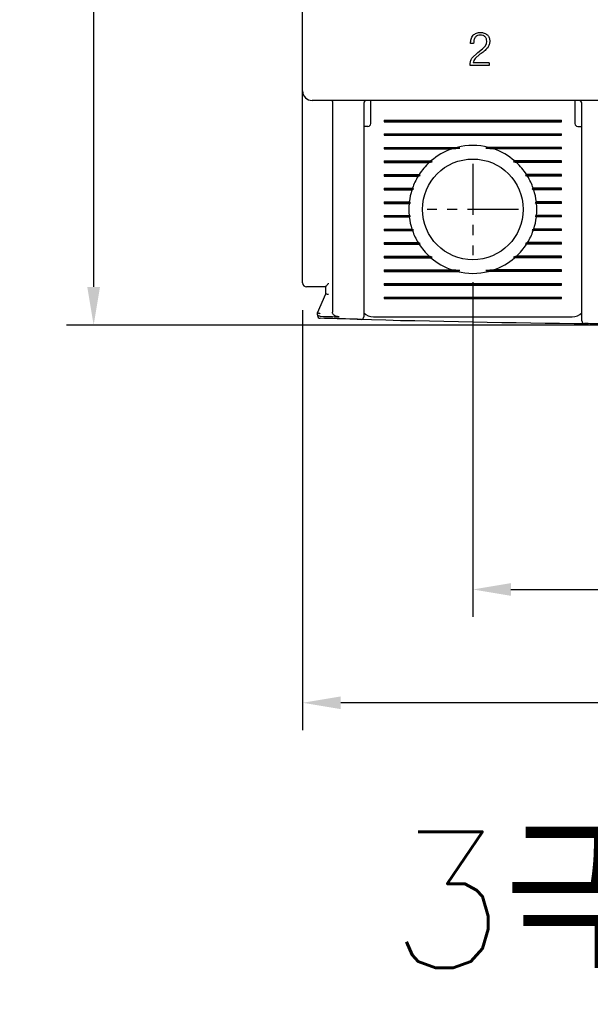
# Model space of a CAD drawing. Extents: x 2148 to 5165, y -907 to 1459.
# Tile 14 of 27: x 4572 to 4614, y 1209 to 1281. Entities that reach past the tile are written whole.
import ezdxf

# ---------------------------------------------------------------- set-up
doc = ezdxf.new("R2010")
doc.units = 0
doc.header["$LTSCALE"] = 3
doc.header["$MEASUREMENT"] = 0
doc.linetypes.add('CENTER', pattern=[2, 1.25, -0.25, 0.25, -0.25])
doc.layers.get('0').update_dxf_attribs({"linetype": 'CONTINUOUS'})
doc.layers.get('Defpoints').update_dxf_attribs({"linetype": 'CONTINUOUS'})
doc.layers.add('cen', color=1, linetype='CENTER')
doc.layers.add('di', color=3, linetype='CONTINUOUS')
doc.styles.add('KIM', font='ROMANS.shx', dxfattribs={"height": 5, "bigfont": 'GSG1.shx'})
doc.styles.get("Standard").update_dxf_attribs({"font": 'romans.shx', "height": 3, "bigfont": 'ghs.shx'})
doc.dimstyles.new('STANDARD$0', dxfattribs={"dimtxt": 5, "dimasz": 5, "dimexe": 1, "dimexo": 2, "dimgap": 2, "dimtad": 1, "dimdec": 4, "dimzin": 12, "dimdsep": 46, "dimtxsty": 'KIM', "dimcen": -1, "dimdle": 0.1, "dimadec": 0, "dimazin": 0, "dimtfac": 1, "dimtdec": 4, "dimtmove": 0, "dimatfit": 3, "dimfxl": 0, "dimtolj": 1, "dimtzin": 0, "dimarcsym": 0})

# ---------------------------------------------------------------- blocks, each defined once
blk = doc.blocks.new('*D122')
at = {"layer": 'Defpoints', "color": 0}
for p in [(4592.471, 1262.042), (4667.471, 1261.942), (4592.471, 1231.186)]:
    blk.add_point(p, dxfattribs=at)
at = {"layer": 'di'}
for p, q in [((4592.471, 1260.042), (4592.471, 1229.186)), ((4667.471, 1259.942), (4667.471, 1229.186)), ((4664.671, 1231.186), (4595.271, 1231.186))]:
    blk.add_line(p, q, dxfattribs=at)
for points in [[(4595.271, 1231.653), (4595.271, 1230.719), (4592.471, 1231.186)], [(4664.671, 1231.653), (4664.671, 1230.719), (4667.471, 1231.186)]]:
    blk.add_solid(points, dxfattribs=at)
at = {"layer": 'di', "insert": (4629.961, 1234.686), "char_height": 3, "attachment_point": 5}
blk.add_mtext('\\A1;75', dxfattribs=at)
blk = doc.blocks.new('*D127')
at = {"layer": 'Defpoints', "color": 0}
for p in [(4593.271, 1357.442), (4577.133, 1258.942), (4629.971, 1258.942)]:
    blk.add_point(p, dxfattribs=at)
at = {"layer": 'di'}
for p, q in [((4591.271, 1357.442), (4575.133, 1357.442)), ((4577.133, 1354.642), (4577.133, 1261.742)), ((4627.971, 1258.942), (4575.133, 1258.942))]:
    blk.add_line(p, q, dxfattribs=at)
for points in [[(4576.666, 1354.642), (4577.599, 1354.642), (4577.133, 1357.442)], [(4576.666, 1261.742), (4577.599, 1261.742), (4577.133, 1258.942)]]:
    blk.add_solid(points, dxfattribs=at)
at = {"layer": 'di', "insert": (4573.633, 1308.542), "char_height": 3, "attachment_point": 5, "rotation": 90}
blk.add_mtext('\\A1;98.5', dxfattribs=at)
blk = doc.blocks.new('*D158')
at = {"layer": 'Defpoints', "color": 0}
for p in [(4604.971, 1264.087), (4654.971, 1264.087), (4654.971, 1239.513)]:
    blk.add_point(p, dxfattribs=at)
at = {"layer": 'di'}
for p, q in [((4604.971, 1262.087), (4604.971, 1237.513)), ((4654.971, 1262.087), (4654.971, 1237.513)), ((4607.771, 1239.513), (4652.171, 1239.513))]:
    blk.add_line(p, q, dxfattribs=at)
for points in [[(4607.771, 1239.98), (4607.771, 1239.047), (4604.971, 1239.513)], [(4652.171, 1239.98), (4652.171, 1239.047), (4654.971, 1239.513)]]:
    blk.add_solid(points, dxfattribs=at)
at = {"layer": 'di', "insert": (4630.391, 1243.013), "char_height": 3, "attachment_point": 5}
blk.add_mtext('\\A1;50', dxfattribs=at)

msp = doc.modelspace()

# ---------------------------------------------------------------- linework, layer by layer
for p, q in [((4592.471, 1276.142), (4592.471, 1338.742)), ((4605.028, 1279.641), (4604.804, 1279.641)), ((4605.343, 1278.968), (4605.687, 1279.229)), ((4605.687, 1279.229), (4605.882, 1279.425)), ((4605.882, 1279.425), (4605.969, 1279.604)), ((4605.969, 1279.604), (4605.99, 1279.803)), ((4604.909, 1278.558), (4605.343, 1278.968)), ((4605.497, 1278.839), (4605.141, 1278.538)), ((4604.775, 1278.006), (4604.772, 1278.078)), ((4606.182, 1278.006), (4604.775, 1278.006)), ((4606.182, 1278.198), (4604.996, 1278.198)), ((4606.182, 1278.198), (4606.182, 1278.006)), ((4592.471, 1275.315), (4592.471, 1276.142)), ((4592.471, 1262.042), (4592.471, 1275.315)), ((4666.771, 1275.442), (4593.171, 1275.442)), ((4594.671, 1275.256), (4594.671, 1275.258)), ((4594.671, 1275.256), (4594.671, 1259.88)), ((4596.971, 1275.242), (4596.971, 1260.441)), ((4597.471, 1275.042), (4597.471, 1275.442)), ((4597.471, 1273.742), (4597.471, 1275.042)), ((4612.471, 1275.442), (4612.471, 1275.042)), ((4612.471, 1275.042), (4612.471, 1273.742)), ((4612.971, 1260.13), (4612.971, 1275.242)), ((4597.271, 1273.542), (4596.971, 1273.542)), ((4598.471, 1274), (4611.471, 1274)), ((4598.471, 1274), (4598.471, 1273.884)), ((4598.471, 1273.942), (4611.471, 1273.942)), ((4598.471, 1273.884), (4611.471, 1273.884)), ((4611.471, 1273.884), (4611.471, 1274)), ((4612.671, 1273.542), (4612.971, 1273.542)), ((4598.471, 1273), (4611.471, 1273)), ((4598.471, 1273), (4598.471, 1272.884)), ((4598.471, 1272.942), (4611.471, 1272.942)), ((4598.471, 1272.884), (4611.471, 1272.884)), ((4611.471, 1272.884), (4611.471, 1273)), ((4598.471, 1272), (4603.824, 1272)), ((4598.471, 1272), (4598.471, 1271.884)), ((4598.471, 1271.942), (4604.017, 1271.942)), ((4603.436, 1271.884), (4604.017, 1271.942)), ((4604.017, 1271.942), (4603.824, 1272)), ((4606.119, 1272), (4605.925, 1271.942)), ((4605.925, 1271.942), (4606.506, 1271.884)), ((4611.471, 1271.942), (4605.925, 1271.942)), ((4611.471, 1272), (4606.119, 1272)), ((4611.471, 1271.884), (4611.471, 1272)), ((4598.471, 1271.884), (4603.436, 1271.884)), ((4611.471, 1271.884), (4606.506, 1271.884)), ((4598.471, 1271), (4601.9, 1271)), ((4598.471, 1271), (4598.471, 1270.884)), ((4598.471, 1270.942), (4601.986, 1270.942)), ((4598.471, 1270.884), (4601.771, 1270.884)), ((4601.771, 1270.884), (4601.986, 1270.942)), ((4601.986, 1270.942), (4601.9, 1271)), ((4608.043, 1271), (4607.956, 1270.942)), ((4607.956, 1270.942), (4608.171, 1270.884)), ((4611.471, 1270.942), (4607.956, 1270.942)), ((4611.471, 1271), (4608.043, 1271)), ((4611.471, 1270.884), (4608.171, 1270.884)), ((4611.471, 1270.884), (4611.471, 1271)), ((4598.471, 1270), (4601.028, 1270)), ((4598.471, 1270), (4598.471, 1269.884)), ((4598.471, 1269.942), (4601.11, 1269.942)), ((4598.471, 1269.884), (4600.956, 1269.884)), ((4600.956, 1269.884), (4601.11, 1269.942)), ((4601.11, 1269.942), (4601.028, 1270)), ((4608.914, 1270), (4608.833, 1269.942)), ((4608.833, 1269.942), (4608.987, 1269.884)), ((4611.471, 1269.942), (4608.833, 1269.942)), ((4611.471, 1270), (4608.914, 1270)), ((4611.471, 1269.884), (4608.987, 1269.884)), ((4611.471, 1269.884), (4611.471, 1270)), ((4598.471, 1269), (4600.537, 1269)), ((4598.471, 1269), (4598.471, 1268.884)), ((4598.471, 1268.942), (4600.623, 1268.942)), ((4598.471, 1268.884), (4600.498, 1268.884)), ((4600.498, 1268.884), (4600.623, 1268.942)), ((4600.623, 1268.942), (4600.537, 1269)), ((4609.406, 1269), (4609.32, 1268.942)), ((4609.32, 1268.942), (4609.445, 1268.884)), ((4611.471, 1268.942), (4609.32, 1268.942)), ((4611.471, 1269), (4609.406, 1269)), ((4611.471, 1268.884), (4609.445, 1268.884)), ((4611.471, 1268.884), (4611.471, 1269)), ((4598.471, 1268), (4600.305, 1268)), ((4598.471, 1268), (4598.471, 1267.884)), ((4598.471, 1267.942), (4600.399, 1267.942)), ((4598.471, 1267.884), (4600.292, 1267.884)), ((4600.292, 1267.884), (4600.399, 1267.942)), ((4600.399, 1267.942), (4600.305, 1268)), ((4609.638, 1268), (4609.544, 1267.942)), ((4609.544, 1267.942), (4609.651, 1267.884)), ((4611.471, 1267.942), (4609.544, 1267.942)), ((4611.471, 1268), (4609.638, 1268)), ((4611.471, 1267.884), (4609.651, 1267.884)), ((4611.471, 1267.884), (4611.471, 1268)), ((4598.471, 1267), (4600.292, 1267)), ((4598.471, 1267), (4598.471, 1266.884)), ((4598.471, 1266.942), (4600.399, 1266.942)), ((4598.471, 1266.884), (4600.305, 1266.884)), ((4600.399, 1266.942), (4600.292, 1267)), ((4600.305, 1266.884), (4600.399, 1266.942)), ((4609.651, 1267), (4609.544, 1266.942)), ((4609.544, 1266.942), (4609.638, 1266.884)), ((4611.471, 1266.942), (4609.544, 1266.942)), ((4611.471, 1266.884), (4609.638, 1266.884)), ((4611.471, 1267), (4609.651, 1267)), ((4611.471, 1266.884), (4611.471, 1267)), ((4598.471, 1266), (4600.498, 1266)), ((4598.471, 1266), (4598.471, 1265.884)), ((4598.471, 1265.942), (4600.623, 1265.942)), ((4598.471, 1265.884), (4600.537, 1265.884)), ((4600.623, 1265.942), (4600.498, 1266)), ((4600.537, 1265.884), (4600.623, 1265.942)), ((4609.445, 1266), (4609.32, 1265.942)), ((4609.32, 1265.942), (4609.406, 1265.884)), ((4611.471, 1265.942), (4609.32, 1265.942)), ((4611.471, 1265.884), (4609.406, 1265.884)), ((4611.471, 1266), (4609.445, 1266)), ((4611.471, 1265.884), (4611.471, 1266)), ((4598.471, 1265), (4600.956, 1265)), ((4598.471, 1265), (4598.471, 1264.884)), ((4598.471, 1264.942), (4601.11, 1264.942)), ((4598.471, 1264.884), (4601.028, 1264.884)), ((4601.11, 1264.942), (4600.956, 1265)), ((4601.028, 1264.884), (4601.11, 1264.942)), ((4608.987, 1265), (4608.833, 1264.942)), ((4608.833, 1264.942), (4608.914, 1264.884)), ((4611.471, 1264.942), (4608.833, 1264.942)), ((4611.471, 1264.884), (4608.914, 1264.884)), ((4611.471, 1265), (4608.987, 1265)), ((4611.471, 1264.884), (4611.471, 1265)), ((4598.471, 1264), (4601.771, 1264)), ((4598.471, 1264), (4598.471, 1263.884)), ((4601.986, 1263.942), (4601.771, 1264)), ((4608.171, 1264), (4607.956, 1263.942)), ((4611.471, 1264), (4608.171, 1264)), ((4611.471, 1263.884), (4611.471, 1264)), ((4598.471, 1263.942), (4601.986, 1263.942)), ((4598.471, 1263.884), (4601.9, 1263.884)), ((4601.9, 1263.884), (4601.986, 1263.942)), ((4607.956, 1263.942), (4608.043, 1263.884)), ((4611.471, 1263.942), (4607.956, 1263.942)), ((4611.471, 1263.884), (4608.043, 1263.884)), ((4598.471, 1263), (4603.436, 1263)), ((4598.471, 1263), (4598.471, 1262.884)), ((4598.471, 1262.942), (4604.017, 1262.942)), ((4598.471, 1262.884), (4603.824, 1262.884)), ((4604.017, 1262.942), (4603.436, 1263)), ((4603.824, 1262.884), (4604.017, 1262.942)), ((4606.506, 1263), (4605.925, 1262.942)), ((4605.925, 1262.942), (4606.119, 1262.884)), ((4611.471, 1262.942), (4605.925, 1262.942)), ((4611.471, 1262.884), (4606.119, 1262.884)), ((4611.471, 1263), (4606.506, 1263)), ((4611.471, 1262.884), (4611.471, 1263)), ((4598.471, 1262), (4611.471, 1262)), ((4598.471, 1262), (4598.471, 1261.884)), ((4598.471, 1261.942), (4611.471, 1261.942)), ((4598.471, 1261.884), (4611.471, 1261.884)), ((4611.471, 1261.884), (4611.471, 1262)), ((4594.171, 1261.742), (4593.171, 1261.742)), ((4593.571, 1259.842), (4594.171, 1261.242)), ((4594.171, 1261.241), (4594.171, 1261.75)), ((4594.171, 1261.242), (4594.171, 1261.241)), ((4598.471, 1261), (4611.471, 1261)), ((4598.471, 1261), (4598.471, 1260.884)), ((4598.471, 1260.942), (4611.471, 1260.942)), ((4598.471, 1260.884), (4611.471, 1260.884)), ((4611.471, 1260.884), (4611.471, 1261)), ((4593.571, 1259.841), (4593.571, 1259.842)), ((4593.571, 1259.718), (4593.571, 1259.841)), ((4593.771, 1259.586), (4593.767, 1259.586)), ((4597.671, 1259.542), (4612.271, 1259.542))]:
    msp.add_line(p, q)
msp.add_circle((4604.971, 1267.442), 3.7)
for centre, radius, start, end in [((4593.171, 1276.142), 0.7, 180, 270), ((4597.171, 1275.242), 0.2, 90, 180), ((4612.771, 1275.242), 0.2, 0, 90), ((4597.271, 1273.742), 0.2, 270, 0), ((4612.671, 1273.742), 0.2, 180, 270), ((4604.971, 1267.442), 4.7, 75.86684, 104.13316), ((4604.971, 1267.442), 4.7, 109.06252, 130.80264), ((4604.971, 1267.442), 4.7, 49.19736, 70.93748), ((4604.971, 1267.442), 4.7, 132.9123, 147.03006), ((4604.971, 1267.442), 4.7, 32.96994, 47.0877), ((4604.971, 1267.442), 4.7, 148.69251, 160.64423), ((4604.971, 1267.442), 4.7, 19.35577, 31.30749), ((4604.971, 1267.442), 4.7, 162.1296, 173.18482), ((4604.971, 1267.442), 4.7, 6.81518, 17.8704), ((4604.971, 1267.442), 4.7, 174.60054, 185.39946), ((4604.971, 1267.442), 4.7, 354.60054, 5.39946), ((4604.971, 1267.442), 4.7, 186.81518, 197.8704), ((4604.971, 1267.442), 4.7, 342.1296, 353.18482), ((4604.971, 1267.442), 4.7, 199.35577, 211.30749), ((4604.971, 1267.442), 4.7, 328.69251, 340.64423), ((4604.971, 1267.442), 4.7, 212.96994, 227.0877), ((4604.971, 1267.442), 4.7, 312.9123, 327.03006), ((4604.971, 1267.442), 4.7, 229.19736, 250.93748), ((4604.971, 1267.442), 4.7, 289.06252, 310.80264), ((4604.971, 1267.442), 4.7, 255.86684, 284.13316), ((4592.771, 1262.042), 0.3, 180, 270), ((4593.771, 1259.637), 0.2, 180, 268.43445), ((4597.671, 1260.542), 1, 225.47936, 270), ((4612.271, 1260.542), 1, 270, 314.63434), ((4629.971, 2584.152), 1325.21, 268.551465, 269.2866), ((4596.771, 1259.558), 0.2, 268.56422, 0), ((4613.171, 1259.249), 0.2, 180, 269.27352)]:
    msp.add_arc(centre, radius, start, end)
for points, knots in [([(4604.804, 1279.641), (4604.812, 1279.747), (4604.825, 1279.906), (4604.899, 1280.107), (4604.963, 1280.191), (4604.995, 1280.233)], [0, 0, 0, 0, 0.501075, 0.750315, 1, 1, 1, 1]), ([(4604.995, 1280.233), (4605.031, 1280.267), (4605.103, 1280.334), (4605.283, 1280.425), (4605.433, 1280.435), (4605.533, 1280.442)], [0, 0, 0, 0, 0.24948, 0.49847, 1, 1, 1, 1]), ([(4605.146, 1280.095), (4605.125, 1280.061), (4605.082, 1279.994), (4605.036, 1279.841), (4605.031, 1279.721), (4605.028, 1279.641)], [0, 0, 0, 0, 0.248611, 0.497696, 1, 1, 1, 1]), ([(4605.524, 1280.25), (4605.453, 1280.245), (4605.347, 1280.238), (4605.22, 1280.171), (4605.171, 1280.12), (4605.146, 1280.095)], [0, 0, 0, 0, 0.5002106, 0.7494719, 1, 1, 1, 1]), ([(4605.875, 1280.126), (4605.851, 1280.147), (4605.803, 1280.189), (4605.684, 1280.24), (4605.588, 1280.246), (4605.524, 1280.25)], [0, 0, 0, 0, 0.250075, 0.499353, 1, 1, 1, 1]), ([(4605.533, 1280.442), (4605.625, 1280.435), (4605.764, 1280.426), (4605.935, 1280.35), (4606.004, 1280.29), (4606.039, 1280.259)], [0, 0, 0, 0, 0.499846, 0.749206, 1, 1, 1, 1]), ([(4605.99, 1279.803), (4605.986, 1279.862), (4605.98, 1279.95), (4605.933, 1280.059), (4605.894, 1280.104), (4605.875, 1280.126)], [0, 0, 0, 0, 0.499693, 0.748778, 1, 1, 1, 1]), ([(4606.039, 1280.259), (4606.067, 1280.228), (4606.123, 1280.166), (4606.198, 1280.014), (4606.208, 1279.887), (4606.214, 1279.803)], [0, 0, 0, 0, 0.250219, 0.499608, 1, 1, 1, 1]), ([(4606.066, 1279.32), (4605.98, 1279.229), (4605.808, 1279.049), (4605.601, 1278.909), (4605.497, 1278.839)], [0, 0, 0, 0, 0.499469, 1, 1, 1, 1]), ([(4606.214, 1279.803), (4606.209, 1279.716), (4606.201, 1279.542), (4606.11, 1279.394), (4606.066, 1279.32)], [0, 0, 0, 0, 0.502916, 1, 1, 1, 1]), ([(4604.772, 1278.078), (4604.777, 1278.163), (4604.786, 1278.334), (4604.868, 1278.484), (4604.909, 1278.558)], [0, 0, 0, 0, 0.502014, 1, 1, 1, 1]), ([(4605.141, 1278.538), (4605.103, 1278.487), (4605.028, 1278.385), (4605.007, 1278.26), (4604.996, 1278.198)], [0, 0, 0, 0, 0.502511, 1, 1, 1, 1]), ([(4594.618, 1275.442), (4594.618, 1275.442), (4594.621, 1275.442), (4594.63, 1275.439), (4594.644, 1275.421), (4594.658, 1275.379), (4594.668, 1275.323), (4594.67, 1275.28), (4594.671, 1275.258)], [0, 0, 0, 0, 0.013213, 0.11534, 0.344004, 0.565228, 0.782542, 1, 1, 1, 1]), ([(4594.171, 1261.75), (4594.174, 1261.757), (4594.179, 1261.772), (4594.218, 1261.823), (4594.282, 1261.901), (4594.34, 1261.969), (4594.371, 1262.007), (4594.371, 1262.008)], [0, 0, 0, 0, 0.166463, 0.370417, 0.654058, 0.991867, 1, 1, 1, 1]), ([(4593.171, 1261.742), (4593.143, 1261.742), (4593.069, 1261.742), (4592.957, 1261.742), (4592.854, 1261.742), (4592.785, 1261.742), (4592.776, 1261.742), (4592.771, 1261.742)], [0, 0, 0, 0, 0.136761, 0.351246, 0.567071, 0.783547, 1, 1, 1, 1]), ([(4594.371, 1261.178), (4594.37, 1261.178), (4594.354, 1261.181), (4594.316, 1261.19), (4594.261, 1261.204), (4594.211, 1261.219), (4594.178, 1261.232), (4594.174, 1261.238), (4594.171, 1261.241)], [0, 0, 0, 0, 0.0143033, 0.1552665, 0.3704072, 0.5814984, 0.7907165, 1, 1, 1, 1]), ([(4596.971, 1260.441), (4596.971, 1260.407), (4596.971, 1260.262), (4596.971, 1260.017), (4596.971, 1259.764), (4596.971, 1259.591), (4596.971, 1259.569), (4596.971, 1259.558)], [0, 0, 0, 0, 0.071704, 0.303853, 0.535929, 0.767964, 1, 1, 1, 1]), ([(4593.771, 1259.777), (4593.77, 1259.777), (4593.754, 1259.781), (4593.716, 1259.789), (4593.661, 1259.803), (4593.611, 1259.818), (4593.578, 1259.832), (4593.574, 1259.838), (4593.571, 1259.841)], [0, 0, 0, 0, 0.014306, 0.155256, 0.370396, 0.58149, 0.790712, 1, 1, 1, 1]), ([(4593.767, 1259.586), (4593.746, 1259.587), (4593.705, 1259.59), (4593.65, 1259.609), (4593.606, 1259.638), (4593.578, 1259.674), (4593.571, 1259.703), (4593.571, 1259.717), (4593.571, 1259.718)], [0, 0, 0, 0, 0.187029, 0.373742, 0.568779, 0.784584, 0.990806, 1, 1, 1, 1]), ([(4595.155, 1259.549), (4595.071, 1259.557), (4594.942, 1259.571), (4594.795, 1259.65), (4594.716, 1259.728), (4594.677, 1259.808), (4594.673, 1259.858), (4594.671, 1259.88)], [0, 0, 0, 0, 0.386149, 0.595901, 0.764075, 0.898709, 1, 1, 1, 1]), ([(4612.971, 1259.249), (4612.971, 1259.25), (4612.971, 1259.254), (4612.971, 1259.327), (4612.971, 1259.522), (4612.971, 1259.799), (4612.971, 1260.02), (4612.971, 1260.13)], [0, 0, 0, 0, 0.070956, 0.303199, 0.535461, 0.76773, 1, 1, 1, 1]), ([(4596.766, 1259.358), (4596.595, 1259.362), (4595.594, 1259.388), (4594.594, 1259.414), (4593.766, 1259.437)], [0, 0, 0, 0, 0.171722, 1, 1, 1, 1]), ([(4593.771, 1259.586), (4594.071, 1259.578), (4594.533, 1259.565), (4594.994, 1259.553), (4595.155, 1259.549)], [0, 0, 0, 0, 0.6504977, 1, 1, 1, 1]), ([(4616.169, 1259.014), (4615.342, 1259.023), (4614.342, 1259.034), (4613.341, 1259.046), (4613.169, 1259.049)], [0, 0, 0, 0, 0.827381, 1, 1, 1, 1])]:
    msp.add_open_spline(points, degree=3, knots=knots)
at = {"layer": 'cen'}
for p, q in [((4604.971, 1270.797), (4604.971, 1264.087)), ((4608.326, 1267.442), (4601.616, 1267.442))]:
    msp.add_line(p, q, dxfattribs=at)

# ---------------------------------------------------------------- texts
at = {"layer": 'di', "insert": (4598.813, 1221.704), "char_height": 10, "width": 116.39597, "attachment_point": 1}
msp.add_mtext('{\\Fromans,hgs|c129;3극(Pole)}', dxfattribs=at)

# ---------------------------------------------------------------- dimensions: what is measured, and where the dimension line sits
at = {"layer": 'di'}
dim = msp.add_linear_dim(base=(4577.133, 1258.942), p1=(4593.271, 1357.442), p2=(4629.971, 1258.942), angle=90, dimstyle='STANDARD$0', override={"dimtxt": 3, "dimasz": 2.8, "dimexe": 2, "dimdec": 2, "dimzin": 8, "dimtxsty": 'Standard', "dimcen": 0, "dimclrd": 256, "dimclre": 256, "dimclrt": 256, "dimadec": 2, "dimazin": 2, "dimtfac": 0.6, "dimtdec": 2, "dimtzin": 8, "dimlwd": 65535, "dimlwe": 65535, "dimarcsym": 1}, dxfattribs=at)
dim.commit()
dim.dimension.update_dxf_attribs({"geometry": '*D127', "text_midpoint": (4577.133, 1308.542), "dimtype": 160})
for base, p1, p2, picture, middle in [((4654.971, 1239.513), (4604.971, 1264.087), (4654.971, 1264.087), '*D158', (4630.391, 1239.513)), ((4592.471, 1231.186), (4667.471, 1261.942), (4592.471, 1262.042), '*D122', (4629.961, 1231.186))]:
    dim = msp.add_linear_dim(base=base, p1=p1, p2=p2, dimstyle='STANDARD$0', override={"dimtxt": 3, "dimasz": 2.8, "dimexe": 2, "dimdec": 2, "dimzin": 8, "dimtxsty": 'Standard', "dimcen": 0, "dimclrd": 256, "dimclre": 256, "dimclrt": 256, "dimadec": 2, "dimazin": 2, "dimtfac": 0.6, "dimtdec": 2, "dimtzin": 8, "dimlwd": 65535, "dimlwe": 65535, "dimarcsym": 1}, dxfattribs=at)
    dim.commit()
    dim.dimension.update_dxf_attribs({"geometry": picture, "text_midpoint": middle, "dimtype": 160})

doc.saveas('drawing.dxf')
